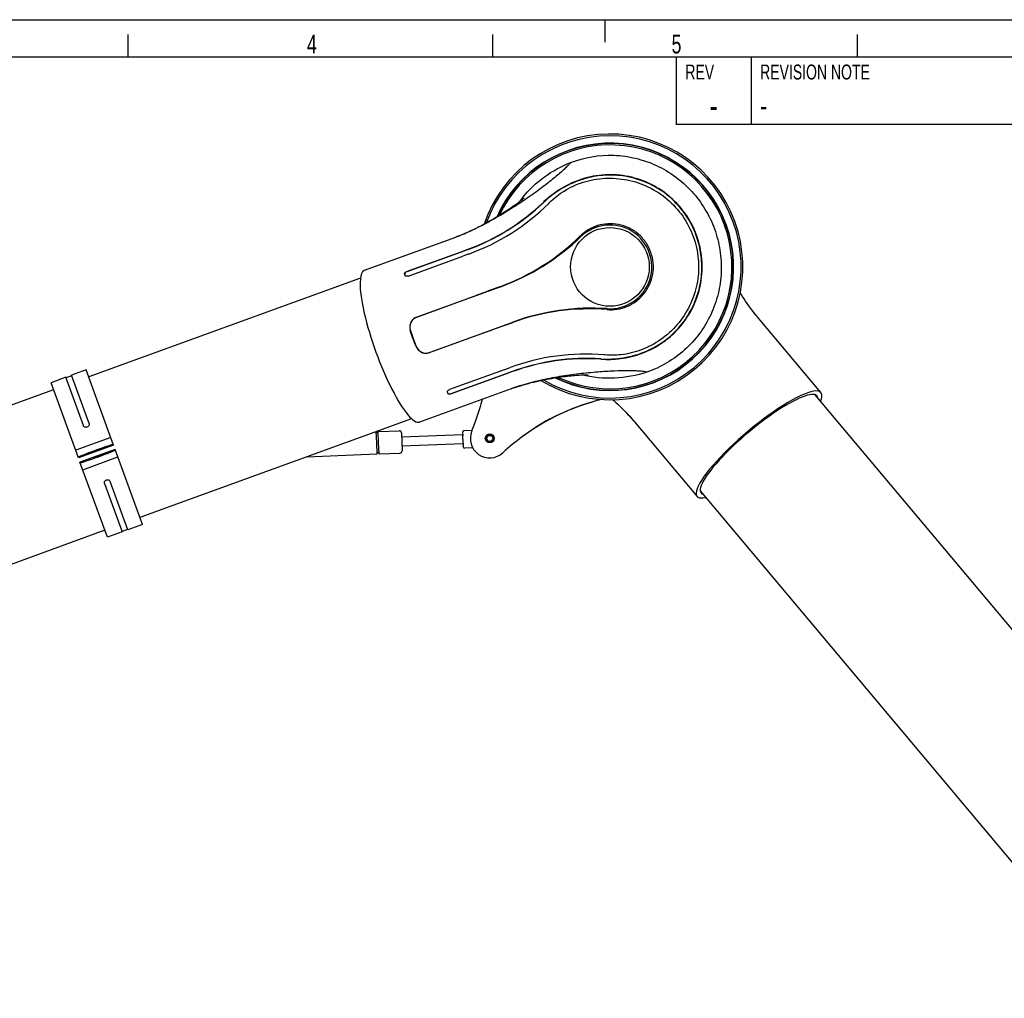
# Model space of a CAD drawing. Extents: x 0 to 420, y 0 to 297.
# Tile 6 of 20: x 157 to 288, y 166 to 297. Entities that reach past the tile are written whole.
import ezdxf

# ---------------------------------------------------------------- set-up
doc = ezdxf.new("R2010")
doc.units = 0
doc.header["$LTSCALE"] = 23.1
for name, color, linetype in [('100001_DXF_CONTINUOUS_LINE', 7, 'CONTINUOUS'), ('100002_DXF_CONTINUOUS_LINE', 7, 'CONTINUOUS'), ('100003_DXF_CONTINUOUS_LINE', 7, 'CONTINUOUS'), ('100010_DXF_CONTINUOUS_LINE', 7, 'CONTINUOUS'), ('100188_DXF_CONTINUOUS_LINE', 7, 'CONTINUOUS'), ('100280_DXF_CONTINUOUS_LINE', 7, 'CONTINUOUS'), ('100333_DXF_FORMAT', 7, 'CONTINUOUS'), ('100827_DXF_CONTINUOUS_LINE', 7, 'CONTINUOUS'), ('101106_DXF_CONTINUOUS_LINE', 7, 'CONTINUOUS'), ('102116-REF_DXF_CONTINUOUS_', 7, 'CONTINUOUS'), ('102116_DXF_CONTINUOUS_LINE', 7, 'CONTINUOUS')]:
    doc.layers.add(name, color=color, linetype=linetype)
doc.styles.get("Standard").update_dxf_attribs({"font": 'txt', "width": 0.7})
doc.styles.add('TEXTSTYLE_2', font='txt', dxfattribs={"width": 0.7})

msp = doc.modelspace()

# ---------------------------------------------------------------- linework, layer by layer
at = {"layer": '100001_DXF_CONTINUOUS_LINE', "color": 7, "linetype": 'CONTINUOUS'}
for p, q in [((216.67, 268.59), (216.32, 268.44)), ((202.81, 263.48), (215.03, 267.93)), ((208.46, 263.31), (215.75, 265.96)), ((215.76, 265.93), (208.48, 263.28)), ((215.75, 265.96), (216.54, 266.25)), ((216.55, 266.22), (215.76, 265.93)), ((208.68, 262.72), (215.96, 265.37)), ((216.67, 265.63), (215.96, 265.37)), ((216.76, 265.66), (216.67, 265.63)), ((208.17, 262.95), (208.21, 262.83)), ((220.93, 261.25), (209.82, 257.2)), ((209.81, 257.23), (217.86, 260.16)), ((208.97, 255.44), (209.33, 254.36)), ((211.53, 252.5), (222.64, 256.55)), ((219.59, 255.41), (211.54, 252.47)), ((209.33, 254.36), (209.31, 254.35)), ((209.33, 254.36), (209.74, 253.3)), ((221.49, 250.19), (214.2, 247.54)), ((221.49, 250.19), (221.58, 250.22)), ((221.58, 250.22), (222.29, 250.48)), ((214.41, 246.99), (221.69, 249.64)), ((221.7, 249.6), (214.42, 246.95)), ((221.69, 249.64), (222.48, 249.93)), ((222.5, 249.89), (221.7, 249.6)), ((222.42, 247.63), (210.2, 243.19)), ((222.42, 247.63), (222.59, 247.7)), ((223.32, 247.94), (223.68, 248.05)), ((213.92, 247.16), (213.96, 247.04))]:
    msp.add_line(p, q, dxfattribs=at)
for points in [[(224.15, 273.11), (224.15, 273.12), (224.15, 273.12), (224.14, 273.1), (224.11, 273.08), (224.06, 273.04), (224.01, 273), (223.94, 272.94), (223.86, 272.88), (223.77, 272.8), (223.66, 272.72), (223.55, 272.63), (223.42, 272.54), (223.28, 272.43), (223.13, 272.33), (222.97, 272.21), (222.8, 272.09), (222.63, 271.97), (222.44, 271.84), (222.25, 271.71), (222.05, 271.58), (221.84, 271.44), (221.62, 271.29), (221.39, 271.15), (221.15, 271), (220.9, 270.84), (220.65, 270.69), (220.39, 270.53), (220.12, 270.37), (219.84, 270.21), (219.56, 270.05), (219.27, 269.89), (218.97, 269.72), (218.66, 269.56), (218.35, 269.4), (218.02, 269.23), (217.69, 269.07), (217.36, 268.91), (217.01, 268.75), (216.67, 268.59)], [(215.6, 268.14), (215.22, 268), (215.03, 267.93)], [(216.32, 268.44), (215.96, 268.29), (215.6, 268.14)], [(223.68, 248.05), (224.04, 248.16), (224.4, 248.26), (224.76, 248.36), (225.12, 248.46), (225.48, 248.54), (225.84, 248.63), (226.19, 248.71), (226.54, 248.78), (226.89, 248.85), (227.22, 248.91), (227.55, 248.98), (227.88, 249.03), (228.2, 249.09), (228.51, 249.14), (228.82, 249.18), (229.11, 249.22), (229.4, 249.26), (229.68, 249.3), (229.95, 249.33), (230.21, 249.36), (230.46, 249.39), (230.7, 249.41), (230.92, 249.43), (231.14, 249.45), (231.35, 249.47), (231.54, 249.48), (231.73, 249.49), (231.9, 249.5), (232.06, 249.51), (232.2, 249.51), (232.33, 249.52), (232.44, 249.52), (232.53, 249.52), (232.61, 249.52), (232.67, 249.52), (232.71, 249.52), (232.73, 249.52)], [(222.59, 247.7), (222.96, 247.82), (223.32, 247.94)]]:
    msp.add_lwpolyline(points, dxfattribs=at)
msp.add_circle((235.64, 263.94), 5.26, dxfattribs=at)
for centre, radius, start, end in [((235.64, 263.94), 16.31, 244.9372, 155.0632), ((206.52, 293.8), 29.32, 289.9922, 313.7358), ((206.51, 293.83), 29.38, 289.9891, 313.6706), ((235.72, 263.7), 15.12, 140.8878, 144.0165), ((205.87, 294.33), 30.75, 314.6483, 314.9195), ((206.59, 293.58), 29.72, 290.0148, 314.6538), ((235.64, 263.94), 5.6, 266.2484, 133.7516), ((206.65, 290.94), 24.48, 290.0069, 291.046), ((206.21, 292.11), 25.74, 291.0396, 291.3072), ((205.73, 293.33), 27.05, 291.3133, 292.3065), ((205.13, 294.78), 28.62, 292.3012, 292.7285), ((204.75, 295.69), 29.61, 292.7285, 293.1469), ((210.61, 289.52), 30.06, 290.0486, 314.492), ((210.33, 290.38), 31, 290, 313.7516), ((233.24, 227.42), 31, 86.2484, 110), ((232.91, 228.26), 30.06, 85.508, 109.9514), ((210.29, 255.88), 1.4, 110, 198.5), ((211.05, 253.82), 1.4, 201.5, 290), ((232.45, 222.56), 29.72, 85.3659, 109.9851), ((232.54, 222.32), 29.38, 86.3294, 110.0109), ((232.53, 222.34), 29.32, 86.2643, 110.0077), ((232.37, 221.54), 30.74, 85.0805, 85.3709), ((230.81, 224.57), 24.54, 108.8969, 109.9923), ((231.21, 223.42), 25.76, 108.7266, 108.9044), ((231.59, 222.26), 26.98, 107.7299, 108.7204), ((232.07, 220.8), 28.52, 107.3265, 107.7353), ((232.35, 219.87), 29.49, 106.899, 107.3264)]:
    msp.add_arc(centre, radius, start, end, dxfattribs=at)
for centre, major_axis, ratio, start_param, end_param in [((206.51, 253.34), (-3.69, 10.15), 0.212557, 0, 3.141593), ((209.04, 254.26), (-3.43, 10.25), 0.026177, -1.57011, -1.464615), ((209.04, 254.26), (-3.96, 10.05), 0.026177, -1.676978, -1.571482)]:
    msp.add_ellipse(centre, major_axis=major_axis, ratio=ratio, start_param=start_param, end_param=end_param, dxfattribs=at)
for points, knots in [([(230.38, 277.89), (230.31, 277.79), (230.1, 277.55), (229.72, 277.17), (229.23, 276.71), (228.37, 275.97), (227.08, 274.93), (225.3, 273.61), (223.27, 272.22), (221.07, 270.85), (218.77, 269.57), (217.19, 268.81), (216.39, 268.47)], [0, 0, 0, 0, 0.022902, 0.054956, 0.095051, 0.142276, 0.255167, 0.387981, 0.534935, 0.690018, 0.847098, 1, 1, 1, 1]), ([(223.99, 273.24), (224.82, 274.27), (226.78, 276.12), (229.14, 277.41), (230.38, 277.89)], [0, 0, 0, 0, 0.499983, 1, 1, 1, 1]), ([(230.38, 277.89), (232.2, 278.6), (235.2, 279.09), (239.1, 278.56), (241.9, 277.59), (244.44, 276.08), (246.65, 274.1), (248.42, 271.73), (249.28, 269.95), (249.61, 269.02)], [0, 0, 0, 0, 0.248986, 0.374109, 0.499238, 0.624394, 0.749584, 0.874792, 1, 1, 1, 1]), ([(247.23, 268.16), (246.86, 269.17), (246.09, 270.64), (244.73, 272.32), (243.17, 273.81), (240.88, 275.26), (238.31, 276.06), (236.18, 276.29), (234.07, 276.24), (231.52, 275.68), (228.89, 274.38), (227.41, 273.22), (226.78, 272.62)], [0, 0, 0, 0, 0.130906, 0.196308, 0.261504, 0.390878, 0.519449, 0.583742, 0.647971, 0.77496, 0.894807, 1, 1, 1, 1]), ([(247.18, 268.14), (246.89, 268.95), (246.13, 270.5), (244.57, 272.5), (242.75, 274.05), (240.47, 275.35), (237.87, 276.14), (235.05, 276.29), (232.55, 275.9), (230.31, 275.07), (228.39, 273.94), (227.28, 273.04), (226.8, 272.58)], [0, 0, 0, 0, 0.104039, 0.208004, 0.305379, 0.391195, 0.524244, 0.630068, 0.731635, 0.828121, 0.9185, 1, 1, 1, 1]), ([(227.58, 272.55), (228.16, 273.13), (229.55, 274.24), (232.07, 275.39), (234.97, 275.91), (237.98, 275.69), (240.86, 274.73), (243.42, 273.06), (245.48, 270.78), (246.43, 268.95), (246.78, 267.99)], [0, 0, 0, 0, 0.105681, 0.225594, 0.352503, 0.480628, 0.609153, 0.73855, 0.868957, 1, 1, 1, 1]), ([(241.1, 265.93), (240.93, 266.4), (240.46, 267.3), (239.44, 268.41), (238.19, 269.22), (236.79, 269.67), (235.36, 269.76), (233.98, 269.51), (232.72, 268.94), (232, 268.38), (231.68, 268.07)], [0, 0, 0, 0, 0.131861, 0.262538, 0.391316, 0.517847, 0.641991, 0.763635, 0.882752, 1, 1, 1, 1]), ([(249.61, 269.02), (249.95, 268.1), (250.44, 266.19), (250.61, 263.23), (250.19, 260.3), (249.21, 257.5), (247.69, 254.96), (245.04, 252.05), (242.43, 250.5), (240.58, 249.87)], [0, 0, 0, 0, 0.125208, 0.250416, 0.375606, 0.500762, 0.625891, 0.751014, 1, 1, 1, 1]), ([(234.42, 251.64), (235.41, 251.57), (237.57, 251.68), (240.98, 252.67), (244.23, 254.84), (246.52, 257.88), (247.65, 260.89), (248, 263.53), (247.84, 265.9), (247.45, 267.41), (247.18, 268.14)], [0, 0, 0, 0, 0.121144, 0.259538, 0.425805, 0.585518, 0.713046, 0.812239, 0.905693, 1, 1, 1, 1]), ([(234.44, 251.6), (235.3, 251.54), (237.18, 251.6), (240.03, 252.3), (242.34, 253.5), (244, 254.83), (245.47, 256.37), (246.93, 258.64), (247.75, 261.22), (247.99, 263.36), (247.95, 265.53), (247.6, 267.14), (247.23, 268.16)], [0, 0, 0, 0, 0.105195, 0.225039, 0.352028, 0.416266, 0.480573, 0.609175, 0.738516, 0.803698, 0.869095, 1, 1, 1, 1]), ([(246.78, 267.99), (247.13, 267.04), (247.58, 265.02), (247.46, 261.95), (246.57, 259.03), (244.99, 256.44), (242.82, 254.34), (240.26, 252.88), (237.59, 252.14), (235.82, 252.09), (235, 252.16)], [0, 0, 0, 0, 0.131034, 0.261419, 0.390774, 0.519316, 0.647485, 0.774398, 0.894303, 1, 1, 1, 1]), ([(235.26, 258.23), (235.71, 258.19), (236.62, 258.23), (237.95, 258.6), (239.17, 259.3), (240.21, 260.29), (240.98, 261.53), (241.43, 262.95), (241.49, 264.46), (241.27, 265.45), (241.1, 265.93)], [0, 0, 0, 0, 0.117253, 0.236369, 0.358013, 0.482156, 0.608687, 0.737464, 0.86814, 1, 1, 1, 1]), ([(208.17, 262.95), (208.16, 262.98), (208.16, 263.05), (208.22, 263.16), (208.33, 263.25), (208.42, 263.29), (208.46, 263.31)], [0, 0, 0, 0, 0.194285, 0.423723, 0.697672, 1, 1, 1, 1]), ([(208.48, 263.28), (208.39, 263.24), (208.25, 263.16), (208.17, 263), (208.18, 262.93)], [0, 0, 0, 0, 0.570995, 1, 1, 1, 1]), ([(208.68, 262.72), (208.63, 262.7), (208.53, 262.68), (208.39, 262.69), (208.28, 262.73), (208.23, 262.8), (208.21, 262.83)], [0, 0, 0, 0, 0.296958, 0.569548, 0.802354, 1, 1, 1, 1]), ([(209.81, 257.23), (209.63, 257.16), (209.31, 256.97), (208.98, 256.52), (208.84, 255.98), (208.89, 255.61), (208.95, 255.43)], [0, 0, 0, 0, 0.251359, 0.501279, 0.750312, 1, 1, 1, 1]), ([(209.72, 253.3), (209.79, 253.13), (209.99, 252.81), (210.45, 252.48), (210.99, 252.35), (211.36, 252.41), (211.54, 252.47)], [0, 0, 0, 0, 0.249689, 0.498721, 0.748641, 1, 1, 1, 1]), ([(240.58, 249.87), (240.46, 249.91), (240.15, 249.95), (239.61, 250), (238.94, 250.03), (237.8, 250.05), (236.14, 250.02), (233.92, 249.88), (231.47, 249.64), (228.9, 249.28), (226.31, 248.78), (224.61, 248.34), (223.78, 248.09)], [0, 0, 0, 0, 0.022903, 0.054965, 0.095072, 0.142315, 0.255247, 0.388103, 0.535082, 0.690163, 0.847198, 1, 1, 1, 1]), ([(240.58, 249.87), (239.2, 249.4), (236.27, 248.85), (233.31, 249.14), (231.89, 249.5)], [0, 0, 0, 0, 0.500028, 1, 1, 1, 1]), ([(213.92, 247.16), (213.9, 247.19), (213.9, 247.27), (213.96, 247.38), (214.07, 247.48), (214.15, 247.52), (214.2, 247.54)], [0, 0, 0, 0, 0.197646, 0.430452, 0.703042, 1, 1, 1, 1]), ([(213.94, 247.09), (213.95, 247.06), (213.97, 247.03), (214, 247.01), (214.01, 247)], [0, 0, 0, 0, 0.735606, 1, 1, 1, 1]), ([(214.42, 246.95), (214.37, 246.93), (214.27, 246.91), (214.14, 246.91), (214.02, 246.95), (213.97, 247.01), (213.96, 247.04)], [0, 0, 0, 0, 0.302328, 0.576277, 0.805715, 1, 1, 1, 1]), ([(214.01, 247), (214.03, 246.98), (214.16, 246.93), (214.31, 246.95), (214.41, 246.99)], [0, 0, 0, 0, 0.214434, 1, 1, 1, 1])]:
    msp.add_open_spline(points, degree=3, knots=knots, dxfattribs=at)
for points in [[(220.92, 261.28), (219.9, 260.9), (218.88, 260.53), (217.86, 260.16)], [(219.59, 255.41), (220.61, 255.78), (221.63, 256.15), (222.65, 256.52)]]:
    msp.add_open_spline(points, degree=3, dxfattribs=at)
at = {"layer": '100002_DXF_CONTINUOUS_LINE', "color": 7, "linetype": 'CONTINUOUS'}
for p, q in [((254.88, 257.83), (254.66, 258.13)), ((255.48, 257.09), (255.36, 257.24)), ((263.84, 247.13), (255.48, 257.09)), ((237.75, 244.52), (238.01, 244.25)), ((238.94, 243.21), (247.29, 233.25))]:
    msp.add_line(p, q, dxfattribs=at)
for points in [[(254.66, 258.13), (254.43, 258.43), (254.21, 258.74), (254, 259.04), (253.78, 259.35), (253.58, 259.66), (253.38, 259.97), (253.18, 260.27), (253.06, 260.46)], [(255.36, 257.24), (255.12, 257.53), (254.88, 257.83)], [(236.04, 246.17), (236.16, 246.06), (236.42, 245.82), (236.69, 245.57), (236.95, 245.32), (237.22, 245.06), (237.49, 244.79), (237.75, 244.52)], [(238.01, 244.25), (238.28, 243.96), (238.54, 243.67)], [(238.54, 243.67), (238.8, 243.37), (238.94, 243.21)]]:
    msp.add_lwpolyline(points, dxfattribs=at)
for centre, radius, start, end in [((278.17, 275.92), 29.49, 216.899, 217.3264), ((277.4, 275.33), 28.52, 217.3265, 217.7353), ((276.18, 274.39), 26.98, 217.7299, 218.7204), ((275.23, 273.63), 25.76, 218.7266, 218.9044), ((274.28, 272.86), 24.54, 218.8969, 219.9923), ((216.36, 224.05), 29.61, 42.7285, 43.1469), ((217.09, 224.72), 28.62, 42.3012, 42.7285), ((218.25, 225.78), 27.05, 41.3133, 42.3065), ((219.23, 226.64), 25.74, 41.0396, 41.3072), ((220.18, 227.47), 24.48, 40.0069, 41.046)]:
    msp.add_arc(centre, radius, start, end, dxfattribs=at)
for major_axis, start_param, end_param in [((8.27, 6.94), 5.89666, 9.811304), ((7.74, 6.49), -0.138032, 3.279624)]:
    msp.add_ellipse((255.57, 240.19), major_axis=major_axis, ratio=0.212557, start_param=start_param, end_param=end_param, dxfattribs=at)
at = {"layer": '100003_DXF_CONTINUOUS_LINE', "color": 7, "linetype": 'CONTINUOUS'}
for p, q in [((202.28, 262.44), (165.97, 249.22)), ((161.27, 247.51), (140.6, 239.99)), ((209.12, 243.64), (172.81, 230.43)), ((168.11, 228.72), (147.44, 221.19))]:
    msp.add_line(p, q, dxfattribs=at)
at = {"layer": '100010_DXF_CONTINUOUS_LINE', "color": 7, "linetype": 'CONTINUOUS'}
for radius, start, end in [(17.77, 238.7281, 161.28), (17.54, 239.5234, 160.4664), (16.54, 243.7579, 156.2595), (16.5, 243.9597, 156.0522)]:
    msp.add_arc((235.64, 263.94), radius, start, end, dxfattribs=at)
at = {"layer": '100188_DXF_CONTINUOUS_LINE', "color": 7, "linetype": 'CONTINUOUS'}
for p, q in [((165.63, 250.16), (163.66, 249.44)), ((169.29, 240.11), (165.63, 250.16)), ((162.9, 249.17), (160.93, 248.45)), ((165.24, 242.72), (162.9, 249.17)), ((163.68, 249.39), (162.92, 249.11)), ((166, 243), (163.66, 249.44)), ((164.59, 238.4), (160.93, 248.45)), ((168.92, 241.13), (164.22, 239.42)), ((169.29, 240.11), (164.59, 238.4)), ((169.49, 239.54), (164.79, 237.83)), ((165.17, 236.81), (169.87, 238.52)), ((173.15, 229.49), (169.49, 239.54)), ((168.45, 227.78), (164.79, 237.83)), ((168.07, 234.97), (170.43, 228.5)), ((168.35, 235.44), (168.31, 235.43)), ((171.18, 228.77), (168.83, 235.24)), ((173.15, 229.49), (171.18, 228.77)), ((170.43, 228.5), (168.45, 227.78)), ((171.16, 228.83), (170.41, 228.55))]:
    msp.add_line(p, q, dxfattribs=at)
for centre in [(166.91, 239.34), (167.18, 238.6)]:
    msp.add_ellipse(centre, major_axis=(0.658, 0.239), ratio=0.034921, dxfattribs=at)
for points, knots in [([(165.75, 242.5), (165.7, 242.49), (165.6, 242.47), (165.44, 242.5), (165.32, 242.59), (165.26, 242.68), (165.24, 242.72)], [0, 0, 0, 0, 0.258263, 0.511959, 0.758885, 1, 1, 1, 1]), ([(166, 243), (166.02, 242.95), (166.03, 242.85), (165.99, 242.7), (165.89, 242.58), (165.8, 242.52), (165.75, 242.5)], [0, 0, 0, 0, 0.241164, 0.488121, 0.741848, 1, 1, 1, 1]), ([(164.55, 238.49), (164.55, 238.5), (164.57, 238.51), (164.6, 238.53), (164.65, 238.56), (164.73, 238.59), (164.82, 238.64), (164.99, 238.71), (165.24, 238.81), (165.59, 238.95), (165.99, 239.1), (166.42, 239.27), (166.87, 239.43), (167.33, 239.59), (167.76, 239.75), (168.17, 239.89), (168.52, 240.01), (168.78, 240.09), (168.95, 240.14), (169.06, 240.17), (169.13, 240.19), (169.2, 240.2), (169.23, 240.21), (169.25, 240.21), (169.25, 240.2)], [0, 0, 0, 0, 0.002948, 0.010325, 0.022337, 0.038907, 0.059896, 0.085106, 0.147201, 0.222828, 0.309089, 0.402677, 0.5, 0.597323, 0.690911, 0.777172, 0.852799, 0.914894, 0.940104, 0.961093, 0.977663, 0.989675, 0.997052, 1, 1, 1, 1]), ([(169.53, 239.45), (169.53, 239.44), (169.51, 239.43), (169.48, 239.41), (169.43, 239.38), (169.35, 239.35), (169.26, 239.3), (169.09, 239.23), (168.84, 239.13), (168.49, 238.99), (168.09, 238.84), (167.66, 238.68), (167.21, 238.51), (166.76, 238.35), (166.32, 238.19), (165.92, 238.05), (165.56, 237.94), (165.3, 237.85), (165.13, 237.8), (165.03, 237.77), (164.95, 237.75), (164.89, 237.74), (164.85, 237.73), (164.83, 237.73), (164.83, 237.74)], [0, 0, 0, 0, 0.002948, 0.010325, 0.022337, 0.038907, 0.059896, 0.085106, 0.147201, 0.222828, 0.309089, 0.402677, 0.5, 0.597323, 0.690911, 0.777172, 0.852799, 0.914894, 0.940104, 0.961093, 0.977663, 0.989675, 0.997052, 1, 1, 1, 1]), ([(168.07, 234.97), (168.06, 235.01), (168.04, 235.1), (168.08, 235.24), (168.18, 235.36), (168.26, 235.41), (168.31, 235.43)], [0, 0, 0, 0, 0.241219, 0.488185, 0.741912, 1, 1, 1, 1]), ([(168.35, 235.44), (168.4, 235.46), (168.5, 235.48), (168.64, 235.45), (168.76, 235.37), (168.81, 235.28), (168.83, 235.24)], [0, 0, 0, 0, 0.258195, 0.511901, 0.758844, 1, 1, 1, 1])]:
    msp.add_open_spline(points, degree=3, knots=knots, dxfattribs=at)
at = {"layer": '100280_DXF_CONTINUOUS_LINE', "color": 7, "linetype": 'CONTINUOUS'}
for p, q in [((263.04, 246.84), (319.98, 178.98)), ((247.71, 233.99), (304.66, 166.12))]:
    msp.add_line(p, q, dxfattribs=at)
at = {"layer": '100333_DXF_FORMAT', "color": 7, "linetype": 'CONTINUOUS'}
for p, q in [((0, 297), (420, 297)), ((235, 294), (235, 297)), ((171.25, 292), (171.25, 295)), ((220, 292), (220, 295)), ((268.75, 292), (268.75, 295)), ((415, 292), (25, 292)), ((415, 292), (244.5, 292)), ((244.5, 292), (244.5, 283)), ((254.5, 292), (254.5, 283)), ((415, 283), (244.5, 283))]:
    msp.add_line(p, q, dxfattribs=at)
at = {"layer": '100827_DXF_CONTINUOUS_LINE', "color": 3, "linetype": 'CONTINUOUS'}
msp.add_line((227.61, 243.6), (227.67, 243.63), dxfattribs=at)
for centre, radius, start, end in [((187.63, 254.43), 32.03, 343.0961, 345.1889), ((242.06, 216.57), 30.6, 104.4005, 106.5674), ((188.93, 253.77), 30.6, 337.3799, 343.5752), ((243.07, 215.65), 31.95, 118.9432, 126.9067), ((219.58, 241), 2.6, 157.3799, 312.6201), ((242.06, 216.57), 30.6, 126.4248, 132.6201)]:
    msp.add_arc(centre, radius, start, end, dxfattribs=at)
at = {"layer": '100827_DXF_CONTINUOUS_LINE', "color": 7, "linetype": 'CONTINUOUS'}
for centre, radius, start, end in [((242.06, 216.57), 30.6, 106.5674, 117.9126), ((242.06, 216.57), 30.6, 118.1163, 126.4248), ((242.07, 216.56), 30.61, 117.9127, 118.1163)]:
    msp.add_arc(centre, radius, start, end, dxfattribs=at)
at = {"layer": '100827_DXF_CONTINUOUS_LINE', "color": 3, "linetype": 'CONTINUOUS'}
msp.add_open_spline([(227.67, 243.63), (228.04, 243.83), (229.86, 244.73), (231.78, 245.45), (233.33, 245.9)], degree=3, knots=[0, 0, 0, 0, 0.204196, 1, 1, 1, 1], dxfattribs=at)
at = {"layer": '101106_DXF_CONTINUOUS_LINE', "color": 7, "linetype": 'CONTINUOUS'}
for radius in [0.6, 0.546, 0.4]:
    msp.add_circle((219.58, 241), radius, dxfattribs=at)
at = {"layer": '102116-REF_DXF_CONTINUOUS_', "color": 7, "linetype": 'CONTINUOUS'}
for p, q in [((215.96, 241.46), (207.79, 241.15)), ((215.94, 241.82), (215.95, 241.79)), ((215.94, 241.82), (215.96, 241.41)), ((215.98, 240.86), (215.96, 241.41)), ((217.21, 242.07), (216.14, 242.03)), ((216, 240.26), (207.83, 239.95)), ((215.98, 240.86), (216.02, 239.9)), ((216.02, 239.9), (216.02, 239.99)), ((217.3, 239.75), (216.23, 239.71))]:
    msp.add_line(p, q, dxfattribs=at)
for centre, start, end in [((216.14, 241.83), 92.2141, 182.2141), ((216.22, 239.91), 182.2141, 272.2141)]:
    msp.add_arc(centre, 0.2, start, end, dxfattribs=at)
at = {"layer": '102116_DXF_CONTINUOUS_LINE', "color": 7, "linetype": 'CONTINUOUS'}
for p, q in [((204.36, 241.91), (204.41, 240.42)), ((204.66, 241.93), (207.45, 242.03)), ((204.71, 240.43), (204.66, 241.93)), ((207.76, 241.75), (207.86, 239.35)), ((204.41, 240.42), (204.47, 238.92)), ((204.77, 238.93), (204.71, 240.43)), ((195.14, 238.56), (204.47, 238.92)), ((204.77, 238.93), (207.57, 239.04))]:
    msp.add_line(p, q, dxfattribs=at)
for centre, radius, start, end in [((204.51, 241.92), 0.15, 182.2141, 2.2141), ((207.46, 241.73), 0.3, 2.2141, 92.2141), ((204.62, 238.92), 0.15, 2.2141, 182.2141), ((207.56, 239.34), 0.3, 272.2141, 2.2141)]:
    msp.add_arc(centre, radius, start, end, dxfattribs=at)

# ---------------------------------------------------------------- texts
at = {"layer": '100333_DXF_FORMAT', "color": 7, "linetype": 'CONTINUOUS', "char_height": 2.5, "attachment_point": 1}
for s, insert, width in [('4', (195.14, 294.98), 2.9464), ('5', (243.89, 294.98), 2.6786)]:
    msp.add_mtext(s, dxfattribs=dict(at, insert=insert, width=width))
at = {"layer": '100333_DXF_FORMAT', "color": 2, "linetype": 'CONTINUOUS', "style": 'TEXTSTYLE_2'}
for s, insert, char_height, width, attachment_point in [('REV', (245.72, 291), 2, 4.2, 1), ('REVISION NOTE', (255.72, 291), 2, 18.2, 1), ('-', (249.5, 287.25), 3.5, 2.45, 2), ('-', (255.72, 287), 3, 2.1, 1)]:
    msp.add_mtext(s, dxfattribs=dict(at, insert=insert, char_height=char_height, width=width, attachment_point=attachment_point))

doc.saveas('drawing.dxf')
